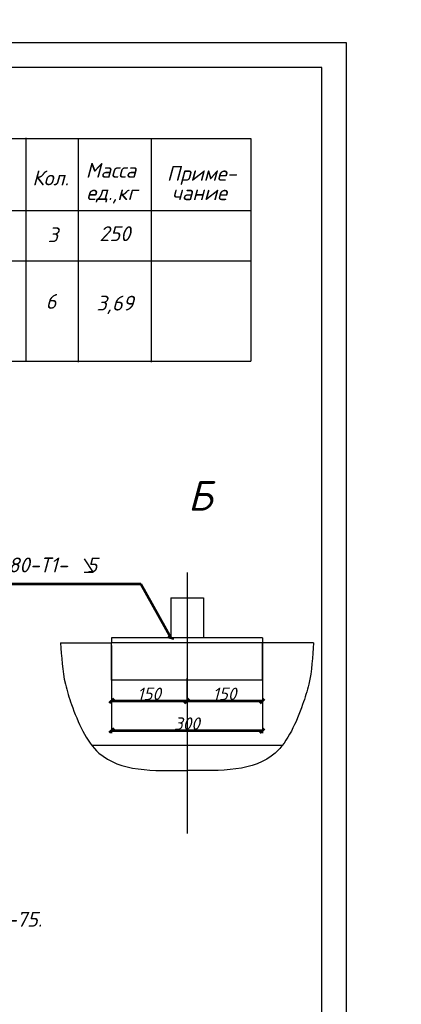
# Model space of a CAD drawing. Header units: millimetres. Extents: x -257011 to 237647566, y 2784933 to 6706507.
# Tile 78 of 256: x 11233399 to 11271652, y 2836731 to 2935367. Entities that reach past the tile are written whole.
import ezdxf
from ezdxf import colors
from ezdxf.entities.mleader import LeaderData, LeaderLine
from ezdxf.lldxf.tags import DXFTag
from ezdxf.math import Vec2, Vec3

# ---------------------------------------------------------------- set-up
doc = ezdxf.new("R2010")
doc.units = ezdxf.units.MM
doc.header["$LTSCALE"] = 1000
doc.header["$PDMODE"] = 32
doc.header["$PDSIZE"] = 0.3
doc.layers.add('text', color=1, linetype='Continuous', lineweight=13)
doc.layers.add('Размер', color=7, linetype='Continuous')
doc.styles.add('iso', font='isocpeur.TTF')
doc.styles.get("Standard").update_dxf_attribs({"font": 'ARIALN.TTF'})
doc.styles.add('X_ISO', font='isocpeui.ttf')
doc.styles.add('ГОСТ1250', font='isocpeui.ttf', dxfattribs={"height": 1200})
tags = doc.linetypes.add('HOT_WATER_SUPPLY', pattern='A,12.7,-5.08,["HW",Standard,S=2.54,R=0,X=-2.54,Y=-1.27],-5.08', length=22.86).pattern_tags.tags
tags[6] = DXFTag(74, 10)
doc.dimstyles.new('Copy of 1000_1', dxfattribs={"dimtxt": 1200, "dimasz": 900, "dimexe": 500, "dimexo": 100, "dimgap": 200, "dimtad": 1, "dimdec": 1, "dimlfac": 0.001, "dimzin": 0, "dimdsep": 46, "dimtxsty": 'ГОСТ1250', "dimblk": 'OBLIQUE', "dimcen": 0.09, "dimclrd": 1, "dimclre": 1, "dimclrt": 1, "dimadec": 0, "dimazin": 0, "dimtfac": 1, "dimtdec": 1, "dimtmove": 0, "dimatfit": 3, "dimldrblk": 'OBLIQUE', "dimfxl": 0, "dimtolj": 1, "dimtzin": 0, "dimlwe": -1, "dimarcsym": 0})

# ---------------------------------------------------------------- blocks, each defined once
blk = doc.blocks.new('_Oblique')
at = {"color": 0, "linetype": 'ByBlock', "lineweight": -2}
blk.add_line((-0.5, -0.5), (0.5, 0.5), dxfattribs=at)
blk = doc.blocks.new('*D2040')
at = {"color": 1, "ltscale": 100, "transparency": 16777216}
for p, q in [((908293.6911002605, 185778.9083750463), (908293.6911002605, 178432.0338938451)), ((938804.7216330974, 186255.4268229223), (938804.7216330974, 178432.0338938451))]:
    blk.add_line(p, q, dxfattribs=at)
at = {"color": 1, "lineweight": -2, "ltscale": 100, "transparency": 16777216}
blk.add_line((938804.7216330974, 178932.0338938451), (908293.6911002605, 178932.0338938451), dxfattribs=at)
at = {"layer": 'Defpoints', "color": 0, "lineweight": 53, "ltscale": 100, "transparency": 16777216}
for p in [(908293.6911002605, 185878.9083750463), (938804.7216330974, 186355.4268229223), (908293.6911002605, 178932.0338938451)]:
    blk.add_point(p, dxfattribs=at)
at = {"color": 1, "lineweight": -2, "ltscale": 100, "transparency": 16777216, "xscale": 900, "yscale": 900, "zscale": 900, "rotation": 180}
blk.add_blockref('_Oblique', (908293.6911002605, 178932.0338938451), dxfattribs=at)
at = {"color": 1, "lineweight": -2, "ltscale": 100, "transparency": 16777216, "xscale": 900, "yscale": 900, "zscale": 900}
blk.add_blockref('_Oblique', (938804.7216330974, 178932.0338938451), dxfattribs=at)
at = {"color": 1, "ltscale": 100, "transparency": 16777216, "insert": (923549.2063666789, 180382.0138938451), "char_height": 1200, "attachment_point": 5, "style": 'ГОСТ1250'}
blk.add_mtext('\\A1;{\\H2.0833x;300}', dxfattribs=at)
blk = doc.blocks.new('*D2041')
at = {"color": 1, "ltscale": 100, "transparency": 16777216}
for p, q in [((938804.7216330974, 196614.0787852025), (938804.7216330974, 184442.9938547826)), ((923515.8592902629, 189552.777103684), (923515.8592902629, 184442.9938547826))]:
    blk.add_line(p, q, dxfattribs=at)
at = {"color": 1, "lineweight": -2, "ltscale": 100, "transparency": 16777216}
blk.add_line((938804.7216330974, 184942.9938547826), (923515.8592902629, 184942.9938547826), dxfattribs=at)
at = {"layer": 'Defpoints', "color": 0, "lineweight": 53, "ltscale": 100, "transparency": 16777216}
for p in [(938804.7216330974, 196714.0787852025), (923515.8592902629, 189652.777103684), (923515.8592902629, 184942.9938547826)]:
    blk.add_point(p, dxfattribs=at)
at = {"color": 1, "lineweight": -2, "ltscale": 100, "transparency": 16777216, "xscale": 900, "yscale": 900, "zscale": 900, "rotation": 180}
blk.add_blockref('_Oblique', (923515.8592902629, 184942.9938547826), dxfattribs=at)
at = {"color": 1, "lineweight": -2, "ltscale": 100, "transparency": 16777216, "xscale": 900, "yscale": 900, "zscale": 900}
blk.add_blockref('_Oblique', (938804.7216330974, 184942.9938547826), dxfattribs=at)
at = {"color": 1, "ltscale": 100, "transparency": 16777216, "insert": (931160.2904616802, 186392.9738547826), "char_height": 1200, "attachment_point": 5, "style": 'ГОСТ1250'}
blk.add_mtext('\\A1;{\\H2.0833x;150}', dxfattribs=at)
blk = doc.blocks.new('*D2042')
at = {"color": 1, "ltscale": 100, "transparency": 16777216}
for p, q in [((908293.6911002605, 196137.5603373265), (908293.6911002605, 184442.9938547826)), ((923515.8592902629, 188927.777103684), (923515.8592902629, 184442.9938547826))]:
    blk.add_line(p, q, dxfattribs=at)
at = {"color": 1, "lineweight": -2, "ltscale": 100, "transparency": 16777216}
blk.add_line((923515.8592902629, 184942.9938547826), (908293.6911002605, 184942.9938547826), dxfattribs=at)
at = {"layer": 'Defpoints', "color": 0, "lineweight": 53, "ltscale": 100, "transparency": 16777216}
for p in [(908293.6911002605, 196237.5603373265), (923515.8592902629, 189027.777103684), (908293.6911002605, 184942.9938547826)]:
    blk.add_point(p, dxfattribs=at)
at = {"color": 1, "lineweight": -2, "ltscale": 100, "transparency": 16777216, "xscale": 900, "yscale": 900, "zscale": 900, "rotation": 180}
blk.add_blockref('_Oblique', (908293.6911002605, 184942.9938547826), dxfattribs=at)
at = {"color": 1, "lineweight": -2, "ltscale": 100, "transparency": 16777216, "xscale": 900, "yscale": 900, "zscale": 900}
blk.add_blockref('_Oblique', (923515.8592902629, 184942.9938547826), dxfattribs=at)
at = {"color": 1, "ltscale": 100, "transparency": 16777216, "insert": (915904.7751952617, 186392.9738547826), "char_height": 1200, "attachment_point": 5, "style": 'ГОСТ1250'}
blk.add_mtext('\\A1;{\\H2.0833x;150}', dxfattribs=at)
blk = doc.blocks.new('456789')
at = {"ltscale": 100}
for p, q in [((902752.7920371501, 213691.2113840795), (904624.5470000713, 210921.407017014)), ((904624.5470000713, 210921.407017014), (902752.7920371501, 210921.407017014)), ((923582.553443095, 210929.6822855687), (923582.553443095, 158176.3597452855)), ((920288.5690375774, 205808.7838022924), (920288.5690375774, 197714.0787852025)), ((920288.5690375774, 205808.7838022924), (926876.5378486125, 205808.7838022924)), ((926876.5378486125, 205808.7838022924), (926876.5378486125, 197714.0787852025)), ((908293.6911002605, 197714.0787852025), (908293.6911002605, 196714.0787852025)), ((938804.7216330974, 197714.0787852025), (908293.6911002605, 197714.0787852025)), ((938804.7216330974, 197714.0787852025), (938804.7216330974, 196714.0787852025)), ((898017.6503745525, 196714.0787852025), (908293.6911002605, 196714.0787852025)), ((908293.6911002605, 189144.4454539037), (908293.6911002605, 196714.0787852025)), ((938804.7216330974, 196714.0787852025), (908293.6911002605, 196714.0787852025)), ((938804.7216330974, 189144.4454539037), (938804.7216330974, 196714.0787852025)), ((949147.4565078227, 196714.0787852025), (938871.4157859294, 196714.0787852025)), ((938804.7216330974, 189144.4454539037), (908293.6911002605, 189144.4454539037)), ((904287.9921790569, 176032.9529459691), (942877.114707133, 176032.9529459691))]:
    blk.add_line(p, q, dxfattribs=at)
for points in [[(898017.6503287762, 196714.0788004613), (898981.6757194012, 188324.6499674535), (900221.1204825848, 184245.2678873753), (905776.0704337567, 174429.9015543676), (923582.5534049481, 170930.6865885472)], [(949147.45648112, 196714.0788004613), (948183.4311515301, 188324.6499674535), (946943.9863273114, 184245.2678873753), (941389.0363761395, 174429.9015543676), (923582.5534049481, 170930.6865885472)]]:
    blk.add_spline(points, degree=3, dxfattribs=at)
at = {"ltscale": 100, "style": 'X_ISO'}
blk.add_text('ГОСТ 5264-80-Т1-  5', height=3000, dxfattribs=at).set_placement((866075.6479598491, 210934.9695475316))
at = {"ltscale": 100}
for base, p1, p2, text, picture, middle in [((908293.6911002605, 184942.9938547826), (923515.8592902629, 189027.777103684), (908293.6911002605, 196237.5603373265), '{\\H2.0833x;150}', '*D2042', (915904.7751952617, 186392.9738547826)), ((923515.8592902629, 184942.9938547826), (938804.7216330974, 196714.0787852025), (923515.8592902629, 189652.777103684), '{\\H2.0833x;150}', '*D2041', (931160.2904616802, 186392.9738547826)), ((908293.6911002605, 178932.0338938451), (938804.7216330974, 186355.4268229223), (908293.6911002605, 185878.9083750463), '{\\H2.0833x;300}', '*D2040', (923549.2063666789, 180382.0138938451))]:
    dim = blk.add_linear_dim(base=base, p1=p1, p2=p2, angle=180, text=text, dimstyle='Copy of 1000_1', dxfattribs=at)
    dim.commit()
    dim.dimension.update_dxf_attribs({"geometry": picture, "text_midpoint": middle})
blk.add_leader([(920288.5690375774, 197714.0787852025), (914242.4133521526, 208560.542072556), (860696.6833373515, 208560.542072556)], dimstyle='Copy of 1000_1', dxfattribs=at)

msp = doc.modelspace()

# ---------------------------------------------------------------- linework, layer by layer
at = {"ltscale": 100}
for p, q in [((11172279.57555772, 2923475.816355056, 383.9999999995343), (11256556.15886058, 2923475.816355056, 383.9999999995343)), ((11234012.25321314, 2923521.982405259, 383.9999999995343), (11234012.25321314, 2901213.47506036, 383.9999999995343)), ((11239259.80407961, 2923383.989757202, 383.9999999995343), (11239259.80407961, 2901075.482412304, 383.9999999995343)), ((11246579.74990274, 2923383.989757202, 383.9999999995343), (11246579.74990274, 2901075.482412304, 383.9999999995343)), ((11256556.15886058, 2923475.816355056, 383.9999999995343), (11256556.15886058, 2901167.309010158, 383.9999999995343)), ((11172279.57555772, 2916254.672938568, 383.9999999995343), (11256556.15886058, 2916254.672938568, 383.9999999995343)), ((11172279.57555772, 2911217.621447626, 383.9999999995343), (11256556.15886058, 2911217.621447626, 383.9999999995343)), ((11172279.57555772, 2901167.309010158, 383.9999999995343), (11256556.15886058, 2901167.309010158, 383.9999999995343))]:
    msp.add_line(p, q, dxfattribs=at)
at = {"elevation": 383.9999999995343}
msp.add_lwpolyline([(11057944.8098422, 2785816.900751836), (11266157.54506122, 2785816.900751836), (11266157.54506122, 2933053.049228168), (11057944.8098422, 2933053.049228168)], close=True, dxfattribs=at)
at = {"layer": 'Размер', "linetype": 'Continuous', "lineweight": 30, "ltscale": 3.333333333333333, "elevation": 383.9999999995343}
msp.add_lwpolyline([(11067859.70199551, 2788295.623790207), (11263678.82202303, 2788295.623790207), (11263678.82202303, 2930574.326189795), (11067859.70199551, 2930574.326189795)], close=True, dxfattribs=at)

# ---------------------------------------------------------------- block references
at = {"lineweight": 53, "xscale": 0.4957446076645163, "yscale": 0.4957446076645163, "zscale": 0.4957446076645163}
msp.add_blockref('456789', (10792315.79548391, 2775430.431977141, 383.9999999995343), dxfattribs=at)

# ---------------------------------------------------------------- texts
at = {"ltscale": 100, "style": 'X_ISO'}
for s, height, p in [('Масса', 1487.233822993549, (11240024.01193628, 2919538.094575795, 383.9999999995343)), ('Приме-', 1487.233822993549, (11248151.79433747, 2919226.153620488, 383.9999999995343)), ('Кол.', 1487.233822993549, (11234668.4906915, 2918770.798862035, 383.9999999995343)), ('ед.,кг', 1487.233822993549, (11240089.09277715, 2917299.887832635, 383.9999999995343)), ('чание', 1487.233822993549, (11248635.72399053, 2917287.492575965, 383.9999999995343)), ('3', 1487.233822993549, (11236205.6461176, 2913075.97132844, 383.9999999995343)), ('250', 1487.233822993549, (11241378.99612495, 2913182.889179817, 383.9999999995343)), ('6', 1487.233822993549, (11236001.5226665, 2906400.765692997, 383.9999999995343)), ('3,69', 1487.233822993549, (11241089.17071497, 2906229.811308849, 383.9999999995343)), ('Б', 2974.467645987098, (11250267.63454801, 2886186.476517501, 383.9999999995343)), ('Электрод  для сварки - Э42А ГОСТ 9467-75.', 1487.233822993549, (11193315.20706244, 2844503.563089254, 383.9999999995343))]:
    msp.add_text(s, height=height, dxfattribs=at).set_placement(p)
at = {"color": 7, "ltscale": 30, "insert": (10049091.70225588, 2929588.156114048, -75415.31937070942), "char_height": 1784.436704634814, "width": 106220.7206957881, "attachment_point": 1, "style": 'X_ISO'}
msp.add_mtext('                               ПОЯСНИТЕЛЬНАЯ ЗАПИСКА\\P\\pi4401.50942;    Проект энергоснабжения {\\C256; Samarqand viloyati Toyloq tumani "Хоnсhоrbоg\'" МFY dagi 11-son maktabni rekonstruksiya qilish. (360 o\'quvchi o\'rinli qo\'shimcha bino qurish).\\P\\pi0;}выполнен на основании ТУ САМ ПТЭС за №18238252188 от  01.07.2026 г.       \\P    Установленная мощность Ру=93,4 кВт.\\P    Расчетная мощность Рр=84 кВт.    \\P    По надежности энергоснабжение объект относятся к потребителям II категории.\\P    {\\C256;Точкой подключения основного источника электроснабжения принять ближайшую существующую в./в опору ВЛ-10 кВ фид. "\\C0;233\\C256;", на которой необходимо установить ПМ-10, ВЛ-10 кВ выполнено кабелем АПвПу-3(1х70) мм2 длиной 60 м в траншее в земле до проектного ТП.}\\P    Предусмотрена установка ТП-ГКТП с ТМ-100кВА.\\P    От ТП предусмотрена прокладка кабеля {\\C0;АВВГ} разного сечения в траншее в земле  до щитов объекта.  \\P    {\\C256;\\c0;Для резервного энергоснабжения теплонососа предусмотрена установка ДЭС мощностью 10 кВт. \\P\\C256;   } Наружное освещение территории объекта выполнено LED светильниками на установленными на металлических опорах. Управление наружным освещением предусмотрено комплектно.\\P    Кабели прокладываются в траншее на глубину 0,7 м от планировочной отметки земли в слое песка по 10см в каждую сторону. Все пересечения и сближении кабельных линий с подземными инженерными коммуникациями выполнить согласно норм и в местах пересечения кабель проложить в а/цементных трубах Д=100мм.                                         \\P    Учет электроэнергии предусмотрен электронным активно-реактивным счетчикам ЕХ-518 прямого включения с системой АИИСКУЭ на н./в. щите  проектного ТП, установленного в отдельном запирающемся  шкафу. \\P     Проектом предусмотрен контур заземления проектной  трансформаторной подстанции, всех щитов, ГРЩ и ДЭС. Сопротивление  растеканию тока не должно превышать 4 ома для ТП, всех  щитов, ГРЩ,  ДЭС.\\P  При производстве электромонтажных работ выполнять требования ПУЭ и ПТБ.', dxfattribs=at)
at = {"color": 7, "lineweight": 30, "char_height": 939.4258020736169, "attachment_point": 1}
for s, insert, width in [('\\pi2351.83787;{\\fTimes New Roman|b0|i0|c204|p18;\\C256;Qurilish         \\P\\pi2708.16847;  hajmi\\P\\pi3422.97631;   m³}', (10454675.04379724, 2905395.585733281), 8914.89016872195), ('\\pi2351.83787;{\\fTimes New Roman|b0|i0|c204|p18;\\C256;Qurilish         \\P\\pi2708.16847;  hajmi\\P\\pi3422.97631;   m³}', (10769144.74076693, 2905395.585733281), 8914.89016872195), ('\\pi548.6967;{\\fTimes New Roman|b0|i0|c204|p18;\\C256;Umumiy\\P\\pi602.54266;maydoni \\P\\pi2155.2706;m2}', (10449256.50702935, 2903419.396188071), 6013.970101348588)]:
    msp.add_mtext(s, dxfattribs=dict(at, insert=insert, width=width))
at = {"layer": 'text', "color": 7, "linetype": 'HOT_WATER_SUPPLY', "lineweight": 40, "ltscale": 500, "insert": (9988811.879920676, 2926147.228261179), "char_height": 1500, "width": 43130.04731834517, "attachment_point": 1, "style": 'iso'}
msp.add_mtext('\\pi10546;Ведомость рабочих черчежей', dxfattribs=at)

# ---------------------------------------------------------------- next in the draw order: leaders
at = {"ltscale": 250}
ml = msp.add_multileader_mtext('Standard', dxfattribs=at)
ml.set_content('АВВГ-(4x35) мм2 L=96 на Теплоносос\\Pв ПВХ тр.в траншее в земле. от {\\C0;ТП}', color=256, style='X_ISO')
ml.set_leader_properties()
ml.build(insert=Vec2(0, 0))
ml.multileader.update_dxf_attribs({"text_left_attachment_type": 6, "text_right_attachment_type": 6, "dogleg_length": 0.002, "arrow_head_size": 470.7173523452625, "scale": 500})
ctx = ml.context
ctx.base_point, ctx.scale, ctx.char_height, ctx.arrow_head_size, ctx.landing_gap_size, ctx.plane_origin, ctx.plane_x_axis, ctx.plane_y_axis = Vec3(10608578.13639856, 2963984.56456243), 500, 784.5289205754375, 470.7173523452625, 0, Vec3(10593163.69456219, 2941475.424332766), Vec3(0.9999426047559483, 0.01071387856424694), Vec3(-0.01071387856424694, 0.9999426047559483)
ctx.left_attachment, ctx.right_attachment, ctx.text_align_type = 6, 6, 1
notes = []
notes.append((ctx, [(1, (1, 1, 0), (10608577.50881145, 2963984.557838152), (0.9999426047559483, 0.01071387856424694), 0.6276231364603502, [(1, [(10603694.13587166, 2953153.697424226)], 0, [])])]))
ctx.mtext.insert, ctx.mtext.text_direction, ctx.mtext.rotation, ctx.mtext.width, ctx.mtext.alignment, ctx.mtext.flow_direction = Vec3(10618177.73143392, 2965107.365498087), Vec3(0.9999426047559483, 0.01071387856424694), 0.01071408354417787, 19312.26289792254, 2, 5
ctx.mtext.has_bg_fill, ctx.mtext.bg_color, ctx.mtext.bg_scale_factor, ctx.mtext.bg_transparency, ctx.mtext.use_window_bg_color = 1, -1023410172, 1.1, 0, 0
for ctx, leaders in notes:
    for number, flags, end, landing, length, lines in leaders:
        leader = LeaderData()
        leader.index, (leader.has_last_leader_line, leader.has_dogleg_vector, leader.attachment_direction) = number, flags
        leader.last_leader_point, leader.dogleg_vector, leader.dogleg_length = Vec3(end), Vec3(landing), length
        for number, points, colour, breaks in lines:
            line = LeaderLine()
            line.index, line.vertices, line.color, line.breaks = number, Vec3.list(points), colors.encode_raw_color(colour), breaks
            leader.lines.append(line)
        ctx.leaders.append(leader)

doc.saveas('drawing.dxf')
